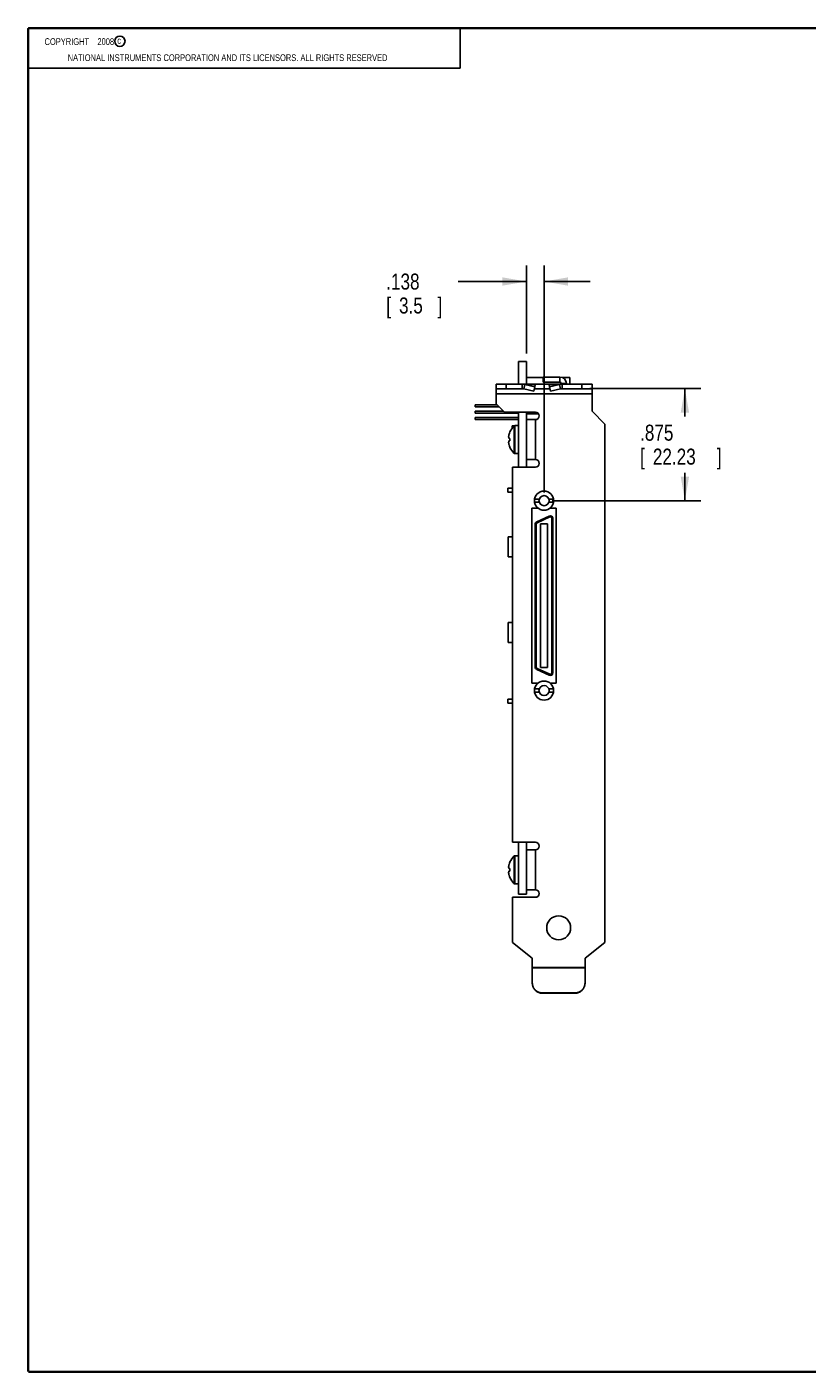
# Model space of a CAD drawing. Header units: inches. Extents: x 0.2 to 16.8, y 0.1 to 10.8.
# Tile 1 of 11: x 0.2 to 6.3, y 0.2 to 10.8. Entities that reach past the tile are written whole.
import ezdxf

# ---------------------------------------------------------------- set-up
doc = ezdxf.new("R2010")
doc.units = ezdxf.units.IN
doc.header["$LTSCALE"] = 0.935
doc.header["$MEASUREMENT"] = 0
doc.layers.get('0').update_dxf_attribs({"linetype": 'CONTINUOUS'})
doc.layers.add('DIMENSIONS', color=7, linetype='CONTINUOUS')
doc.styles.get("Standard").update_dxf_attribs({"font": 'txt', "width": 0.8})
doc.dimstyles.new('DIMSTYLE_1', dxfattribs={"dimtxt": 0.125, "dimasz": 0.1875, "dimexe": 0.18, "dimexo": 0.0625, "dimgap": 0.09, "dimtad": 0, "dimtih": 1, "dimtoh": 1, "dimdec": 3, "dimzin": 4, "dimdsep": 46, "dimtxsty": 'STANDARD', "dimblk": '_FILLED', "dimblk1": '_FILLED', "dimblk2": '_FILLED', "dimcen": 0.09, "dimadec": 0, "dimazin": 0, "dimtp": 0.01, "dimtm": 0.01, "dimtfac": 1, "dimtdec": 3, "dimtofl": 0, "dimtmove": 0, "dimatfit": 3, "dimldrblk": '_FILLED', "dimfxl": 1, "dimtolj": 1, "dimtzin": 4, "dimarcsym": 0})

# ---------------------------------------------------------------- blocks, each defined once
blk = doc.blocks.new('_FILLED')
at = {"color": 0, "linetype": 'BYBLOCK'}
blk.add_solid([(0, 0), (-1, 0.174), (-1, -0.174)], dxfattribs=at)
blk = doc.blocks.new('*D4')
at = {"layer": 'DIMENSIONS', "color": 2, "linetype": 'CONTINUOUS'}
for p, q in [((4.637, 7.942), (5.505, 7.942)), ((5.38, 7.942), (5.38, 7.723)), ((5.38, 7.066), (5.38, 7.285)), ((4.342, 7.066), (5.505, 7.066))]:
    blk.add_line(p, q, dxfattribs=at)
at = {"layer": 'DIMENSIONS', "color": 2, "linetype": 'CONTINUOUS', "xscale": 0.1875, "yscale": 0.1875, "zscale": 0.1875}
for p, rotation in [((5.38, 7.942), 90), ((5.38, 7.066), 270)]:
    blk.add_blockref('_FILLED', p, dxfattribs=dict(at, rotation=rotation))
at = {"layer": 'DIMENSIONS', "color": 2, "linetype": 'CONTINUOUS', "width": 0.8}
for s, p in [('.875', (5.03, 7.535)), ('[', (5.03, 7.348)), ('22.23', (5.13, 7.348)), (']', (5.63, 7.348))]:
    blk.add_text(s, height=0.125, dxfattribs=at).set_placement(p)
blk = doc.blocks.new('*D5')
at = {"layer": 'DIMENSIONS', "color": 2, "linetype": 'CONTINUOUS'}
for p, q in [((4.142, 8.216), (4.142, 8.904)), ((4.28, 7.129), (4.28, 8.904)), ((4.142, 8.779), (3.609, 8.779)), ((4.28, 8.779), (4.64, 8.779))]:
    blk.add_line(p, q, dxfattribs=at)
at = {"layer": 'DIMENSIONS', "color": 2, "linetype": 'CONTINUOUS', "xscale": 0.1875, "yscale": 0.1875, "zscale": 0.1875}
blk.add_blockref('_FILLED', (4.142, 8.779), dxfattribs=at)
at = {"layer": 'DIMENSIONS', "color": 2, "linetype": 'CONTINUOUS', "xscale": 0.1875, "yscale": 0.1875, "zscale": 0.1875, "rotation": 180}
blk.add_blockref('_FILLED', (4.28, 8.779), dxfattribs=at)
at = {"layer": 'DIMENSIONS', "color": 2, "linetype": 'CONTINUOUS', "width": 0.8}
for s, p in [('.138', (3.047, 8.716)), ('[', (3.047, 8.529)), ('3.5', (3.147, 8.529)), (']', (3.447, 8.529))]:
    blk.add_text(s, height=0.125, dxfattribs=at).set_placement(p)

msp = doc.modelspace()

# ---------------------------------------------------------------- linework, layer by layer
at = {"color": 2, "linetype": 'CONTINUOUS'}
for p, q in [((0.25, 10.7586), (3.625, 10.7586)), ((0.25, 10.7586), (0.25, 10.4456)), ((3.625, 10.7586), (3.625, 10.4456)), ((0.25, 10.4456), (3.625, 10.4456))]:
    msp.add_line(p, q, dxfattribs=at)
at = {"color": 7, "linetype": 'CONTINUOUS'}
for p, q in [((4.0799, 8.1536), (4.0799, 7.9766)), ((4.0799, 8.1536), (4.1419, 8.1536)), ((4.1419, 8.1536), (4.1419, 7.9766)), ((4.2734, 8.0286), (4.1419, 8.0286)), ((4.2734, 7.9916), (4.2734, 8.0326)), ((4.4034, 8.0326), (4.2734, 8.0326)), ((4.4034, 7.9916), (4.4034, 8.0326)), ((4.4819, 8.0286), (4.4232, 8.0286)), ((4.4819, 8.0286), (4.4819, 7.9766)), ((3.9049, 7.9766), (3.9049, 7.8236)), ((3.9049, 7.9766), (4.6549, 7.9766)), ((4.1097, 7.9416), (3.9049, 7.9416)), ((4.6549, 7.9016), (3.9049, 7.9016)), ((3.9849, 7.9766), (3.9849, 7.9416)), ((4.1097, 7.9766), (4.1097, 7.9416)), ((4.1288, 7.9743), (4.121, 7.9405)), ((4.2002, 7.9222), (4.121, 7.9405)), ((4.2081, 7.956), (4.1288, 7.9743)), ((4.1288, 7.9743), (4.2102, 7.9743)), ((4.2002, 7.9222), (4.2081, 7.956)), ((4.2049, 7.9425), (4.2049, 7.9416)), ((4.3249, 7.9416), (4.2049, 7.9416)), ((4.2081, 7.956), (4.2102, 7.9743)), ((4.4034, 7.9916), (4.2734, 7.9916)), ((4.3218, 7.956), (4.3197, 7.9743)), ((4.401, 7.9743), (4.3197, 7.9743)), ((4.401, 7.9743), (4.3218, 7.956)), ((4.3296, 7.9222), (4.3218, 7.956)), ((4.3249, 7.9425), (4.3249, 7.9416)), ((4.4089, 7.9405), (4.3296, 7.9222)), ((4.401, 7.9743), (4.4089, 7.9405)), ((4.4134, 7.9816), (4.4134, 7.9766)), ((4.4134, 7.9816), (4.4544, 7.9816)), ((4.4202, 7.9766), (4.4202, 7.9416)), ((4.6549, 7.9416), (4.4202, 7.9416)), ((4.4544, 7.9816), (4.4544, 7.9766)), ((4.5749, 7.9416), (4.5749, 7.9766)), ((4.6549, 7.7646), (4.6549, 7.9766)), ((3.7419, 7.7996), (3.7419, 7.8156)), ((3.9129, 7.8156), (3.7419, 7.8156)), ((3.9289, 7.7996), (3.7419, 7.7996)), ((3.9699, 7.7586), (3.9049, 7.8236)), ((3.7419, 7.7496), (3.7419, 7.7656)), ((3.9629, 7.7656), (3.7419, 7.7656)), ((4.0799, 7.7496), (3.7419, 7.7496)), ((3.7419, 7.6996), (3.7419, 7.7156)), ((4.0799, 7.7156), (3.7419, 7.7156)), ((4.0799, 7.6996), (3.7419, 7.6996)), ((3.9699, 7.7586), (4.2119, 7.7586)), ((4.0799, 7.7586), (4.0799, 7.3286)), ((4.1419, 7.7586), (4.1419, 7.3286)), ((4.2374, 7.744), (4.1419, 7.744)), ((4.1419, 7.6996), (4.2119, 7.6996)), ((4.2119, 7.6996), (4.2119, 7.3876)), ((4.6549, 7.7646), (4.7549, 7.6646)), ((4.0299, 7.6332), (4.0299, 7.6511)), ((4.0459, 7.6511), (4.0299, 7.6511)), ((4.045, 7.437), (4.045, 7.6503)), ((4.0519, 7.4341), (4.0519, 7.6531)), ((4.0799, 7.6531), (4.0519, 7.6531)), ((4.7549, 7.6646), (4.7549, 3.6127)), ((4.0063, 7.5531), (4.013, 7.5531)), ((4.013, 7.5341), (4.0063, 7.5341)), ((4.0799, 7.4341), (4.0519, 7.4341)), ((4.1419, 7.3876), (4.2119, 7.3876)), ((4.0329, 4.3966), (4.0329, 7.3286)), ((4.2119, 7.3286), (4.0329, 7.3286)), ((3.9963, 7.1333), (3.9963, 7.1647)), ((4.0329, 7.1647), (3.9963, 7.1647)), ((4.0329, 7.1333), (3.9963, 7.1333)), ((4.2425, 7.0791), (4.206, 7.0791)), ((4.2425, 7.0535), (4.206, 7.0535)), ((4.3534, 7.0791), (4.317, 7.0791)), ((4.3534, 7.0535), (4.317, 7.0535)), ((4.1837, 5.6407), (4.1837, 7.0067)), ((4.1837, 7.0067), (4.2327, 7.0067)), ((4.3206, 6.9464), (4.2222, 6.9005)), ((4.2327, 7.0067), (4.2327, 7.0081)), ((4.3239, 6.9392), (4.3206, 6.9464)), ((4.3267, 7.0081), (4.3267, 7.0067)), ((4.3267, 7.0067), (4.3757, 7.0067)), ((4.3757, 7.0067), (4.3757, 5.6407)), ((4.2108, 6.8826), (4.2108, 5.7658)), ((4.2187, 6.8826), (4.2108, 6.8826)), ((4.2187, 6.8826), (4.2187, 5.7658)), ((4.2255, 6.8933), (4.2222, 6.9005)), ((4.3239, 6.9392), (4.2255, 6.8933)), ((4.2522, 6.8852), (4.2522, 5.7632)), ((4.3073, 6.8852), (4.2522, 6.8852)), ((4.3073, 5.7632), (4.3073, 6.8852)), ((4.3407, 5.7199), (4.3407, 6.9285)), ((4.3407, 6.9285), (4.3486, 6.9285)), ((4.3486, 5.7199), (4.3486, 6.9285)), ((3.9984, 6.6286), (3.9984, 6.7846)), ((3.9984, 6.7846), (4.0329, 6.7846)), ((3.9984, 6.6286), (4.0329, 6.6286)), ((3.9984, 5.9586), (3.9984, 6.1146)), ((3.9984, 6.1146), (4.0329, 6.1146)), ((3.9984, 5.9586), (4.0329, 5.9586)), ((4.2187, 5.7658), (4.2108, 5.7658)), ((4.2255, 5.7551), (4.2222, 5.7479)), ((4.2222, 5.7479), (4.3206, 5.702)), ((4.2255, 5.7551), (4.3239, 5.7092)), ((4.2522, 5.7632), (4.3073, 5.7632)), ((4.3239, 5.7092), (4.3206, 5.702)), ((4.3407, 5.7199), (4.3486, 5.7199)), ((4.2327, 5.6407), (4.1837, 5.6407)), ((4.2425, 5.5949), (4.206, 5.5949)), ((4.2327, 5.6403), (4.2327, 5.6407)), ((4.3534, 5.5949), (4.317, 5.5949)), ((4.3757, 5.6407), (4.3267, 5.6407)), ((4.3267, 5.6407), (4.3267, 5.6403)), ((3.9963, 5.4836), (3.9963, 5.5151)), ((4.0329, 5.5151), (3.9963, 5.5151)), ((4.0329, 5.4836), (3.9963, 5.4836)), ((4.2425, 5.5693), (4.206, 5.5693)), ((4.3534, 5.5693), (4.317, 5.5693)), ((4.0329, 4.3966), (4.2119, 4.3966)), ((4.0799, 4.3966), (4.0799, 3.9916)), ((4.1419, 4.3966), (4.1419, 3.9916)), ((4.1419, 4.3376), (4.2119, 4.3376)), ((4.2119, 4.3376), (4.2119, 4.0256)), ((4.045, 4.075), (4.045, 4.2883)), ((4.0799, 4.2911), (4.0519, 4.2911)), ((4.0519, 4.0721), (4.0519, 4.2911)), ((4.0063, 4.1911), (4.013, 4.1911)), ((4.013, 4.1721), (4.0063, 4.1721)), ((4.0799, 4.0721), (4.0519, 4.0721)), ((4.1419, 4.0256), (4.2119, 4.0256)), ((4.2119, 3.9666), (4.0329, 3.9666)), ((4.0329, 3.6127), (4.0329, 3.9666)), ((4.0799, 3.9916), (4.1419, 3.9916)), ((4.1879, 3.4916), (4.0329, 3.6127)), ((4.7549, 3.6127), (4.5999, 3.4916)), ((4.1879, 3.2991), (4.1879, 3.4916)), ((4.5999, 3.2991), (4.5999, 3.4916)), ((4.1879, 3.4176), (4.5999, 3.4176)), ((4.1879, 3.4146), (4.5999, 3.4146)), ((4.5199, 3.2194), (4.2679, 3.2194)), ((4.2679, 3.2194), (4.2679, 3.2163)), ((4.5199, 3.2163), (4.2679, 3.2163)), ((4.5199, 3.2194), (4.5199, 3.2163))]:
    msp.add_line(p, q, dxfattribs=at)
at = {"color": 7, "linetype": 'CONTINUOUS', "const_width": 0.02}
for points in [[(0.25, 10.7586), (0.25, 0.2586)], [(16.75, 10.7586), (0.25, 10.7586)], [(0.25, 0.2586), (16.75, 0.2586)]]:
    msp.add_lwpolyline(points, dxfattribs=at)
at = {"color": 2, "linetype": 'CONTINUOUS'}
msp.add_circle((0.9659, 10.6562), 0.0403, dxfattribs=at)
at = {"color": 7, "linetype": 'CONTINUOUS'}
for centre, radius in [((4.2797, 7.0663), 0.0748), ((4.2797, 7.0663), 0.0394), ((4.2797, 5.5821), 0.0748), ((4.2797, 5.5821), 0.0394), ((4.3939, 3.7286), 0.0935)]:
    msp.add_circle(centre, radius, dxfattribs=at)
for centre, radius, start, end in [((4.4034, 7.9816), 0.051, 0, 90), ((4.4034, 7.9816), 0.01, 0, 90), ((4.2119, 7.7291), 0.0295, 270, 90), ((4.1488, 7.5436), 0.1486, 156.0708, 163.57737), ((4.1488, 7.5436), 0.1489, 134.22976, 155.79899), ((4.0519, 7.6431), 0.01, 90, 134.22976), ((4.1488, 7.5436), 0.1486, 196.42263, 203.9292), ((4.1488, 7.5436), 0.1489, 204.20101, 225.77024), ((4.0519, 7.4441), 0.01, 225.77024, 270), ((4.2119, 7.3581), 0.0295, 270, 90), ((4.3289, 6.9285), 0.0197, 0, 115), ((4.2305, 6.8826), 0.0197, 115, 180), ((4.2305, 6.8826), 0.0118, 115, 180), ((4.3289, 6.9285), 0.0118, 0, 115), ((4.2305, 5.7658), 0.0197, 180, 245), ((4.2305, 5.7658), 0.0118, 180, 245), ((4.3289, 5.7199), 0.0197, 245, 360), ((4.3289, 5.7199), 0.0118, 245, 360), ((4.2119, 4.3671), 0.0295, 270, 90), ((4.1488, 4.1816), 0.1486, 156.0708, 163.57737), ((4.1488, 4.1816), 0.1489, 134.22976, 155.79899), ((4.0519, 4.2811), 0.01, 90, 134.22976), ((4.1488, 4.1816), 0.1486, 196.42263, 203.9292), ((4.1488, 4.1816), 0.1489, 204.20101, 225.77024), ((4.0519, 4.0821), 0.01, 225.77024, 270), ((4.2119, 3.9961), 0.0295, 270, 90)]:
    msp.add_arc(centre, radius, start, end, dxfattribs=at)
for points, knots in [([(4.1288, 7.9743), (4.1273, 7.9747), (4.1241, 7.9754), (4.1193, 7.9761), (4.1145, 7.9765), (4.1113, 7.9766), (4.1097, 7.9766)], [0, 0, 0, 0, 0.2502799, 0.5003134, 0.7501884, 1, 1, 1, 1]), ([(4.121, 7.9405), (4.1201, 7.9407), (4.1182, 7.941), (4.1154, 7.9414), (4.1125, 7.9416), (4.1106, 7.9416), (4.1097, 7.9416)], [0, 0, 0, 0, 0.2498057, 0.4997727, 0.7498524, 1, 1, 1, 1]), ([(4.2102, 7.9743), (4.2098, 7.9746), (4.209, 7.9753), (4.2077, 7.9761), (4.2063, 7.9765), (4.2054, 7.9766), (4.2049, 7.9766)], [0, 0, 0, 0, 0.2760028, 0.5304462, 0.7693273, 1, 1, 1, 1]), ([(4.3197, 7.9743), (4.3201, 7.9746), (4.3209, 7.9753), (4.3222, 7.9761), (4.3236, 7.9765), (4.3245, 7.9766), (4.3249, 7.9766)], [0, 0, 0, 0, 0.2760028, 0.5304462, 0.7693273, 1, 1, 1, 1]), ([(4.4202, 7.9766), (4.4186, 7.9766), (4.4153, 7.9765), (4.4105, 7.9761), (4.4057, 7.9754), (4.4026, 7.9747), (4.401, 7.9743)], [0, 0, 0, 0, 0.2498116, 0.4996866, 0.7497201, 1, 1, 1, 1]), ([(4.4202, 7.9416), (4.4192, 7.9416), (4.4173, 7.9416), (4.4145, 7.9414), (4.4117, 7.941), (4.4098, 7.9407), (4.4089, 7.9405)], [0, 0, 0, 0, 0.2501476, 0.5002273, 0.7501943, 1, 1, 1, 1]), ([(4.0063, 7.5856), (4.0061, 7.5849), (4.0057, 7.5833), (4.0052, 7.581), (4.0048, 7.5789), (4.0044, 7.5768), (4.0041, 7.5748), (4.0038, 7.5728), (4.0036, 7.5709), (4.0033, 7.569), (4.0032, 7.567), (4.0031, 7.5657), (4.003, 7.565)], [0, 0, 0, 0, 0.1178852, 0.2284098, 0.3330007, 0.4330747, 0.5300274, 0.6250213, 0.718785, 0.8120642, 0.9055706, 1, 1, 1, 1]), ([(4.0133, 7.6045), (4.0132, 7.6045), (4.0132, 7.6046), (4.013, 7.6046), (4.013, 7.6046)], [0, 0, 0, 0, 0.6664095, 1, 1, 1, 1]), ([(4.0133, 7.6045), (4.0132, 7.6044), (4.0132, 7.6043), (4.0131, 7.6041), (4.013, 7.604), (4.013, 7.6039)], [0, 0, 0, 0, 0.33333, 0.6666102, 1, 1, 1, 1]), ([(4.003, 7.565), (4.0031, 7.5647), (4.0032, 7.5639), (4.0033, 7.5628), (4.0036, 7.5616), (4.0038, 7.5605), (4.0041, 7.5594), (4.0044, 7.5582), (4.0048, 7.557), (4.0052, 7.5558), (4.0057, 7.5545), (4.0061, 7.5536), (4.0063, 7.5531)], [0, 0, 0, 0, 0.0932553, 0.1858062, 0.2783038, 0.3714399, 0.4659269, 0.5627477, 0.6630148, 0.7682073, 0.8799598, 1, 1, 1, 1]), ([(4.0063, 7.5341), (4.0061, 7.5337), (4.0057, 7.5328), (4.0052, 7.5315), (4.0048, 7.5302), (4.0044, 7.529), (4.0041, 7.5278), (4.0038, 7.5267), (4.0035, 7.5256), (4.0033, 7.5245), (4.0032, 7.5234), (4.0031, 7.5226), (4.003, 7.5223)], [0, 0, 0, 0, 0.1231892, 0.2370113, 0.3433945, 0.4441599, 0.5409161, 0.6348472, 0.7269857, 0.8180779, 0.9088538, 1, 1, 1, 1]), ([(4.003, 7.5223), (4.0031, 7.5216), (4.0032, 7.5203), (4.0033, 7.5183), (4.0036, 7.5164), (4.0038, 7.5144), (4.0041, 7.5125), (4.0044, 7.5105), (4.0048, 7.5084), (4.0052, 7.5063), (4.0057, 7.504), (4.0061, 7.5024), (4.0063, 7.5016)], [0, 0, 0, 0, 0.0944294, 0.1879358, 0.281215, 0.3749787, 0.4699726, 0.5669253, 0.6669993, 0.7715902, 0.8821148, 1, 1, 1, 1]), ([(4.013, 7.5531), (4.013, 7.5531), (4.0131, 7.5531), (4.0132, 7.5531), (4.0132, 7.5531), (4.0133, 7.5531)], [0, 0, 0, 0, 0.3323002, 0.6655732, 1, 1, 1, 1]), ([(4.0133, 7.5531), (4.0132, 7.5521), (4.0131, 7.55), (4.013, 7.5468), (4.013, 7.5447), (4.013, 7.5436)], [0, 0, 0, 0, 0.3330911, 0.6664623, 1, 1, 1, 1]), ([(4.013, 7.5436), (4.013, 7.5426), (4.013, 7.5405), (4.0131, 7.5373), (4.0132, 7.5352), (4.0133, 7.5342)], [0, 0, 0, 0, 0.333545, 0.666918, 1, 1, 1, 1]), ([(4.0133, 7.5342), (4.0132, 7.5342), (4.0132, 7.5342), (4.0131, 7.5342), (4.013, 7.5341), (4.013, 7.5341)], [0, 0, 0, 0, 0.3344263, 0.6677598, 1, 1, 1, 1]), ([(4.013, 7.4834), (4.013, 7.4833), (4.0131, 7.4832), (4.0132, 7.483), (4.0132, 7.4829), (4.0133, 7.4828)], [0, 0, 0, 0, 0.3333366, 0.66667, 1, 1, 1, 1]), ([(4.0133, 7.4828), (4.0132, 7.4828), (4.0132, 7.4827), (4.013, 7.4827), (4.013, 7.4827)], [0, 0, 0, 0, 0.6664095, 1, 1, 1, 1]), ([(4.0063, 4.2236), (4.0061, 4.2229), (4.0057, 4.2213), (4.0052, 4.219), (4.0048, 4.2169), (4.0044, 4.2148), (4.0041, 4.2128), (4.0038, 4.2108), (4.0036, 4.2089), (4.0033, 4.207), (4.0032, 4.205), (4.0031, 4.2037), (4.003, 4.203)], [0, 0, 0, 0, 0.1178852, 0.2284098, 0.3330007, 0.4330747, 0.5300274, 0.6250213, 0.718785, 0.8120642, 0.9055706, 1, 1, 1, 1]), ([(4.0133, 4.2425), (4.0132, 4.2425), (4.0132, 4.2426), (4.013, 4.2426), (4.013, 4.2426)], [0, 0, 0, 0, 0.6664095, 1, 1, 1, 1]), ([(4.0133, 4.2425), (4.0132, 4.2424), (4.0132, 4.2423), (4.0131, 4.2421), (4.013, 4.242), (4.013, 4.2419)], [0, 0, 0, 0, 0.33333, 0.6666102, 1, 1, 1, 1]), ([(4.003, 4.203), (4.0031, 4.2027), (4.0032, 4.2019), (4.0033, 4.2008), (4.0036, 4.1996), (4.0038, 4.1985), (4.0041, 4.1974), (4.0044, 4.1962), (4.0048, 4.195), (4.0052, 4.1938), (4.0057, 4.1925), (4.0061, 4.1916), (4.0063, 4.1911)], [0, 0, 0, 0, 0.0932553, 0.1858062, 0.2783038, 0.3714399, 0.4659269, 0.5627477, 0.6630148, 0.7682073, 0.8799598, 1, 1, 1, 1]), ([(4.0063, 4.1721), (4.0061, 4.1717), (4.0057, 4.1708), (4.0052, 4.1695), (4.0048, 4.1682), (4.0044, 4.167), (4.0041, 4.1658), (4.0038, 4.1647), (4.0035, 4.1636), (4.0033, 4.1625), (4.0032, 4.1614), (4.0031, 4.1606), (4.003, 4.1603)], [0, 0, 0, 0, 0.1231892, 0.2370113, 0.3433945, 0.4441599, 0.5409161, 0.6348472, 0.7269857, 0.8180779, 0.9088538, 1, 1, 1, 1]), ([(4.003, 4.1603), (4.0031, 4.1596), (4.0032, 4.1583), (4.0033, 4.1563), (4.0036, 4.1544), (4.0038, 4.1524), (4.0041, 4.1505), (4.0044, 4.1485), (4.0048, 4.1464), (4.0052, 4.1443), (4.0057, 4.142), (4.0061, 4.1404), (4.0063, 4.1396)], [0, 0, 0, 0, 0.0944294, 0.1879358, 0.281215, 0.3749787, 0.4699726, 0.5669253, 0.6669993, 0.7715902, 0.8821148, 1, 1, 1, 1]), ([(4.013, 4.1911), (4.013, 4.1911), (4.0131, 4.1911), (4.0132, 4.1911), (4.0132, 4.1911), (4.0133, 4.1911)], [0, 0, 0, 0, 0.3323002, 0.6655732, 1, 1, 1, 1]), ([(4.0133, 4.1911), (4.0132, 4.1901), (4.0131, 4.188), (4.013, 4.1848), (4.013, 4.1827), (4.013, 4.1816)], [0, 0, 0, 0, 0.3330911, 0.6664623, 1, 1, 1, 1]), ([(4.013, 4.1816), (4.013, 4.1806), (4.013, 4.1785), (4.0131, 4.1753), (4.0132, 4.1732), (4.0133, 4.1722)], [0, 0, 0, 0, 0.333545, 0.666918, 1, 1, 1, 1]), ([(4.0133, 4.1722), (4.0132, 4.1722), (4.0132, 4.1722), (4.0131, 4.1722), (4.013, 4.1721), (4.013, 4.1721)], [0, 0, 0, 0, 0.3344263, 0.6677598, 1, 1, 1, 1]), ([(4.013, 4.1214), (4.013, 4.1213), (4.0131, 4.1212), (4.0132, 4.121), (4.0132, 4.1209), (4.0133, 4.1208)], [0, 0, 0, 0, 0.3333366, 0.66667, 1, 1, 1, 1]), ([(4.0133, 4.1208), (4.0132, 4.1208), (4.0132, 4.1207), (4.013, 4.1207), (4.013, 4.1207)], [0, 0, 0, 0, 0.6664095, 1, 1, 1, 1]), ([(4.1879, 3.2991), (4.1879, 3.2975), (4.188, 3.2942), (4.1885, 3.2895), (4.1892, 3.2847), (4.1902, 3.28), (4.1915, 3.2753), (4.1931, 3.2708), (4.1949, 3.2663), (4.197, 3.262), (4.1994, 3.2578), (4.202, 3.2538), (4.2049, 3.2499), (4.208, 3.2462), (4.2113, 3.2427), (4.2148, 3.2394), (4.2186, 3.2363), (4.2225, 3.2334), (4.2265, 3.2308), (4.2307, 3.2285), (4.2351, 3.2263), (4.2395, 3.2245), (4.2441, 3.2229), (4.2488, 3.2216), (4.2535, 3.2206), (4.2583, 3.2199), (4.2631, 3.2195), (4.2663, 3.2194), (4.2679, 3.2194)], [0, 0, 0, 0, 0.0383869, 0.0767804, 0.1151652, 0.1535676, 0.1919568, 0.230372, 0.2687706, 0.3071984, 0.3456123, 0.3840516, 0.4224847, 0.4609371, 0.4993928, 0.5378575, 0.5763363, 0.614813, 0.6533124, 0.6918022, 0.7303205, 0.7688227, 0.8073534, 0.845868, 0.8844042, 0.922929, 0.9614667, 1, 1, 1, 1]), ([(4.2679, 3.2163), (4.2663, 3.2163), (4.2631, 3.2164), (4.2583, 3.2169), (4.2535, 3.2176), (4.2488, 3.2186), (4.2441, 3.2199), (4.2395, 3.2215), (4.2351, 3.2233), (4.2307, 3.2254), (4.2265, 3.2278), (4.2225, 3.2304), (4.2186, 3.2332), (4.2148, 3.2363), (4.2113, 3.2396), (4.208, 3.2431), (4.2049, 3.2468), (4.202, 3.2507), (4.1994, 3.2548), (4.197, 3.259), (4.1949, 3.2633), (4.1931, 3.2677), (4.1915, 3.2723), (4.1902, 3.2769), (4.1892, 3.2816), (4.1885, 3.2864), (4.188, 3.2912), (4.1879, 3.2944), (4.1879, 3.296)], [0, 0, 0, 0, 0.0385333, 0.077071, 0.1155958, 0.154132, 0.1926466, 0.2311773, 0.2696795, 0.3081978, 0.3466876, 0.385187, 0.4236637, 0.4621425, 0.5006072, 0.5390629, 0.5775153, 0.6159484, 0.6543877, 0.6928016, 0.7312294, 0.769628, 0.8080432, 0.8464324, 0.8848348, 0.9232196, 0.9616131, 1, 1, 1, 1]), ([(4.5199, 3.2194), (4.5215, 3.2194), (4.5248, 3.2195), (4.5296, 3.2199), (4.5344, 3.2206), (4.5391, 3.2216), (4.5437, 3.2229), (4.5483, 3.2245), (4.5528, 3.2263), (4.5571, 3.2285), (4.5613, 3.2308), (4.5654, 3.2334), (4.5693, 3.2363), (4.573, 3.2394), (4.5765, 3.2427), (4.5798, 3.2462), (4.5829, 3.2499), (4.5858, 3.2538), (4.5884, 3.2578), (4.5908, 3.262), (4.5929, 3.2663), (4.5948, 3.2708), (4.5964, 3.2753), (4.5977, 3.28), (4.5987, 3.2847), (4.5994, 3.2895), (4.5998, 3.2942), (4.5999, 3.2975), (4.5999, 3.2991)], [0, 0, 0, 0, 0.0385333, 0.077071, 0.1155958, 0.154132, 0.1926466, 0.2311773, 0.2696795, 0.3081978, 0.3466876, 0.385187, 0.4236637, 0.4621425, 0.5006072, 0.5390629, 0.5775153, 0.6159484, 0.6543877, 0.6928016, 0.7312294, 0.769628, 0.8080432, 0.8464324, 0.8848348, 0.9232196, 0.9616131, 1, 1, 1, 1]), ([(4.5999, 3.296), (4.5999, 3.2944), (4.5998, 3.2912), (4.5994, 3.2864), (4.5987, 3.2816), (4.5977, 3.2769), (4.5964, 3.2723), (4.5948, 3.2677), (4.5929, 3.2633), (4.5908, 3.259), (4.5884, 3.2548), (4.5858, 3.2507), (4.5829, 3.2468), (4.5798, 3.2431), (4.5765, 3.2396), (4.573, 3.2363), (4.5693, 3.2332), (4.5654, 3.2304), (4.5613, 3.2278), (4.5571, 3.2254), (4.5528, 3.2233), (4.5483, 3.2215), (4.5437, 3.2199), (4.5391, 3.2186), (4.5344, 3.2176), (4.5296, 3.2169), (4.5248, 3.2164), (4.5215, 3.2163), (4.5199, 3.2163)], [0, 0, 0, 0, 0.0383869, 0.0767804, 0.1151652, 0.1535676, 0.1919568, 0.230372, 0.2687706, 0.3071984, 0.3456123, 0.3840516, 0.4224847, 0.4609371, 0.4993928, 0.5378575, 0.5763363, 0.614813, 0.6533124, 0.6918022, 0.7303205, 0.7688227, 0.8073534, 0.845868, 0.8844042, 0.922929, 0.9614667, 1, 1, 1, 1])]:
    msp.add_open_spline(points, degree=3, knots=knots, dxfattribs=at)
for points in [[(4.2047, 7.9416), (4.2048, 7.9416), (4.2049, 7.9416), (4.2049, 7.9416)], [(4.3251, 7.9416), (4.3251, 7.9416), (4.325, 7.9416), (4.3249, 7.9416)]]:
    msp.add_open_spline(points, degree=3, dxfattribs=at)

# ---------------------------------------------------------------- texts
at = {"color": 2, "linetype": 'CONTINUOUS', "width": 0.8}
for s, p in [('c', (0.946, 10.6363)), ('NATIONAL INSTRUMENTS CORPORATION AND ITS LICENSORS. ALL RIGHTS RESERVED', (0.5583, 10.5016))]:
    msp.add_text(s, height=0.053, dxfattribs=at).set_placement(p)
at = {"color": 2, "linetype": 'CONTINUOUS', "insert": (0.3125, 10.6805), "char_height": 0.053, "width": 0.8904, "attachment_point": 1}
msp.add_mtext('    COPYRIGHT    2008', dxfattribs=at)

# ---------------------------------------------------------------- dimensions: what is measured, and where the dimension line sits
at = {"layer": 'DIMENSIONS', "color": 2, "linetype": 'CONTINUOUS'}
dim = msp.add_linear_dim(base=(4.2797, 8.7786), p1=(4.1419, 8.2161), p2=(4.2797, 7.1288), dimstyle='DIMSTYLE_1', dxfattribs=at)
dim.commit()
dim.dimension.update_dxf_attribs({"geometry": '*D5', "text_midpoint": (3.2969, 8.6849), "dimtype": 160})
dim = msp.add_linear_dim(base=(5.3799, 7.0663), p1=(4.6374, 7.9416), p2=(4.3422, 7.0663), angle=270, dimstyle='DIMSTYLE_1', dxfattribs=at)
dim.commit()
dim.dimension.update_dxf_attribs({"geometry": '*D4', "text_midpoint": (5.3799, 7.504), "dimtype": 160})

doc.saveas('drawing.dxf')
